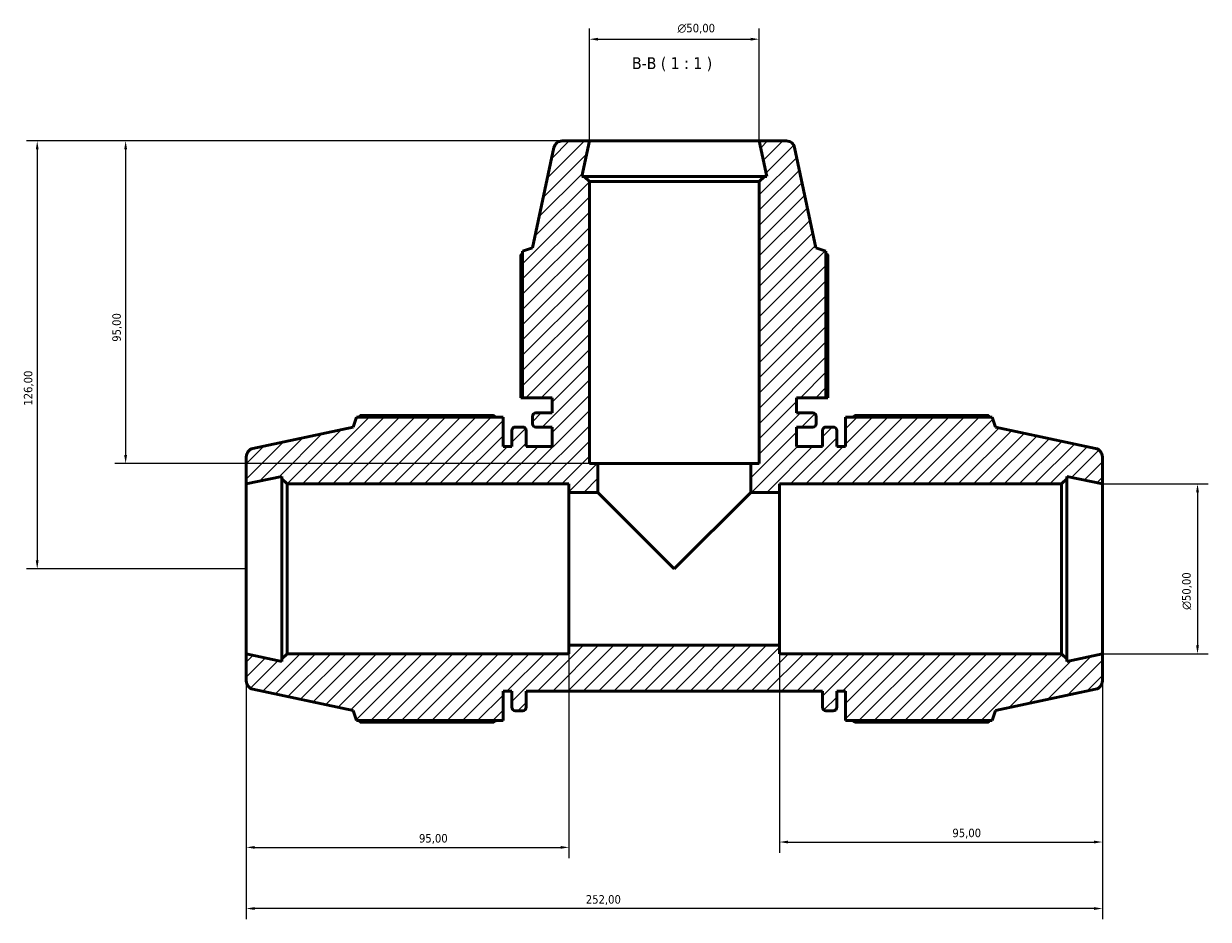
# Model space of a CAD drawing. Header units: millimetres. Extents: x 0 to 1006, y 0 to 1065.
# Tile 7 of 8: x 260 to 608, y 802 to 1065. Entities that reach past the tile are written whole.
import ezdxf

# ---------------------------------------------------------------- set-up
doc = ezdxf.new("R2010")
doc.units = ezdxf.units.MM
for name, color, linetype, lineweight in [('Dimension (ISO)', 7, 'Continuous', 25), ('Hatch (ISO)', 7, 'Continuous', 18), ('Symbol (ISO)', 7, 'Continuous', 25), ('Visible (ISO)', 7, 'Continuous', 50)]:
    doc.layers.add(name, color=color, linetype=linetype, lineweight=lineweight)
doc.styles.add('Label Text (ISO)', font='tahoma.ttf')
doc.styles.add('Note Text (ISO)', font='tahoma.ttf')
doc.dimstyles.new('Default (ISO)', dxfattribs={"dimtxt": 2.5, "dimasz": 2.5, "dimexe": 3.175, "dimexo": 0, "dimgap": 0.762, "dimtad": 1, "dimrnd": 1e-08, "dimzin": 0, "dimtxsty": 'Note Text (ISO)', "dimcen": 0.09, "dimdle": 10, "dimclrd": 256, "dimclre": 256, "dimclrt": 256, "dimazin": 0, "dimtfac": 1.40208, "dimtmove": 0, "dimatfit": 3, "dimfxl": 1, "dimtolj": 1, "dimtzin": 0, "dimlwd": -1, "dimlwe": -1, "dimarcsym": 0})

# ---------------------------------------------------------------- blocks, each defined once
blk = doc.blocks.new('*D7')
at = {"layer": 'Defpoints', "color": 0, "transparency": 16777216}
for p in [(577.03, 929.75), (577.03, 879.75), (605.03, 879.75)]:
    blk.add_point(p, dxfattribs=at)
at = {"layer": 'Dimension (ISO)', "transparency": 16777216}
for p, q in [((577.03, 929.75), (608.21, 929.75)), ((605.03, 927.25), (605.03, 882.25)), ((577.03, 879.75), (608.21, 879.75))]:
    blk.add_line(p, q, dxfattribs=at)
for points in [[(604.61, 927.25), (605.45, 927.25), (605.03, 929.75)], [(604.61, 882.25), (605.45, 882.25), (605.03, 879.75)]]:
    blk.add_solid(points, dxfattribs=at)
at = {"layer": 'Dimension (ISO)', "color": 232, "true_color": 0xca0064, "transparency": 16777216, "insert": (600.51, 892.69), "char_height": 2.5, "attachment_point": 1, "rotation": 90, "style": 'Note Text (ISO)'}
blk.add_mtext('\\A1;\\fAIGDT|b0|i0;\\H2.5000;\\ln\\fTahoma|b0|i0;\\H2.5000;50,00', dxfattribs=at)
blk = doc.blocks.new('*D8')
at = {"layer": 'Defpoints', "color": 0, "transparency": 16777216}
for p in [(476.03, 1060.69), (426.03, 1030.75), (476.03, 1030.75)]:
    blk.add_point(p, dxfattribs=at)
at = {"layer": 'Dimension (ISO)', "transparency": 16777216}
for p, q in [((426.03, 1030.75), (426.03, 1063.87)), ((476.03, 1030.75), (476.03, 1063.87)), ((428.53, 1060.69), (473.53, 1060.69))]:
    blk.add_line(p, q, dxfattribs=at)
for points in [[(428.53, 1061.11), (428.53, 1060.28), (426.03, 1060.69)], [(473.53, 1061.11), (473.53, 1060.28), (476.03, 1060.69)]]:
    blk.add_solid(points, dxfattribs=at)
at = {"layer": 'Dimension (ISO)', "color": 232, "true_color": 0xca0064, "transparency": 16777216, "insert": (451.98, 1065.22), "char_height": 2.5, "attachment_point": 1, "style": 'Note Text (ISO)'}
blk.add_mtext('\\A1;\\fAIGDT|b0|i0;\\H2.5000;\\ln\\fTahoma|b0|i0;\\H2.5000;50,00', dxfattribs=at)
blk = doc.blocks.new('*D9')
at = {"layer": 'Defpoints', "color": 0, "transparency": 16777216}
for p in [(426.03, 1030.75), (289.53, 935.75), (428.53, 935.75)]:
    blk.add_point(p, dxfattribs=at)
at = {"layer": 'Dimension (ISO)', "transparency": 16777216}
for p, q in [((426.03, 1030.75), (286.36, 1030.75)), ((289.53, 1028.25), (289.53, 938.25)), ((428.53, 935.75), (286.36, 935.75))]:
    blk.add_line(p, q, dxfattribs=at)
for points in [[(289.11, 1028.25), (289.95, 1028.25), (289.53, 1030.75)], [(289.11, 938.25), (289.95, 938.25), (289.53, 935.75)]]:
    blk.add_solid(points, dxfattribs=at)
at = {"layer": 'Dimension (ISO)', "color": 232, "true_color": 0xca0064, "transparency": 16777216, "insert": (285.6, 971.6), "char_height": 2.5, "attachment_point": 1, "rotation": 90, "style": 'Note Text (ISO)'}
blk.add_mtext('\\A1;95,00', dxfattribs=at)
blk = doc.blocks.new('*D10')
at = {"layer": 'Defpoints', "color": 0, "transparency": 16777216}
for p in [(426.03, 1030.75), (263.51, 904.75), (325.03, 904.75)]:
    blk.add_point(p, dxfattribs=at)
at = {"layer": 'Dimension (ISO)', "transparency": 16777216}
for p, q in [((426.03, 1030.75), (260.33, 1030.75)), ((263.51, 1028.25), (263.51, 907.25)), ((325.03, 904.75), (260.33, 904.75))]:
    blk.add_line(p, q, dxfattribs=at)
for points in [[(263.09, 1028.25), (263.92, 1028.25), (263.51, 1030.75)], [(263.09, 907.25), (263.92, 907.25), (263.51, 904.75)]]:
    blk.add_solid(points, dxfattribs=at)
at = {"layer": 'Dimension (ISO)', "color": 232, "true_color": 0xca0064, "transparency": 16777216, "insert": (259.57, 952.8), "char_height": 2.5, "attachment_point": 1, "rotation": 90, "style": 'Note Text (ISO)'}
blk.add_mtext('\\A1;126,00', dxfattribs=at)
blk = doc.blocks.new('*D11')
at = {"layer": 'Defpoints', "color": 0, "transparency": 16777216}
for p in [(420.03, 882.25), (325.03, 879.75), (420.03, 822.75)]:
    blk.add_point(p, dxfattribs=at)
at = {"layer": 'Dimension (ISO)', "transparency": 16777216}
for p, q in [((420.03, 882.25), (420.03, 819.57)), ((325.03, 879.75), (325.03, 819.57)), ((327.53, 822.75), (417.53, 822.75))]:
    blk.add_line(p, q, dxfattribs=at)
for points in [[(327.53, 823.17), (327.53, 822.33), (325.03, 822.75)], [(417.53, 823.17), (417.53, 822.33), (420.03, 822.75)]]:
    blk.add_solid(points, dxfattribs=at)
at = {"layer": 'Dimension (ISO)', "color": 232, "true_color": 0xca0064, "transparency": 16777216, "insert": (375.88, 826.68), "char_height": 2.5, "attachment_point": 1, "style": 'Note Text (ISO)'}
blk.add_mtext('\\A1;95,00', dxfattribs=at)
blk = doc.blocks.new('*D12')
at = {"layer": 'Defpoints', "color": 0, "transparency": 16777216}
for p in [(482.03, 882.25), (577.03, 879.75), (577.03, 824.33)]:
    blk.add_point(p, dxfattribs=at)
at = {"layer": 'Dimension (ISO)', "transparency": 16777216}
for p, q in [((482.03, 882.25), (482.03, 821.15)), ((577.03, 879.75), (577.03, 821.15)), ((484.53, 824.33), (574.53, 824.33))]:
    blk.add_line(p, q, dxfattribs=at)
for points in [[(484.53, 824.75), (484.53, 823.91), (482.03, 824.33)], [(574.53, 824.75), (574.53, 823.91), (577.03, 824.33)]]:
    blk.add_solid(points, dxfattribs=at)
at = {"layer": 'Dimension (ISO)', "color": 232, "true_color": 0xca0064, "transparency": 16777216, "insert": (532.88, 828.26), "char_height": 2.5, "attachment_point": 1, "style": 'Note Text (ISO)'}
blk.add_mtext('\\A1;95,00', dxfattribs=at)
blk = doc.blocks.new('*D13')
at = {"layer": 'Defpoints', "color": 0, "transparency": 16777216}
for p in [(325.03, 879.75), (577.03, 879.75), (325.03, 804.75)]:
    blk.add_point(p, dxfattribs=at)
at = {"layer": 'Dimension (ISO)', "transparency": 16777216}
for p, q in [((325.03, 879.75), (325.03, 801.57)), ((577.03, 879.75), (577.03, 801.57)), ((574.53, 804.75), (327.53, 804.75))]:
    blk.add_line(p, q, dxfattribs=at)
for points in [[(327.53, 805.17), (327.53, 804.33), (325.03, 804.75)], [(574.53, 805.17), (574.53, 804.33), (577.03, 804.75)]]:
    blk.add_solid(points, dxfattribs=at)
at = {"layer": 'Dimension (ISO)', "color": 232, "true_color": 0xca0064, "transparency": 16777216, "insert": (424.98, 808.68), "char_height": 2.5, "attachment_point": 1, "style": 'Note Text (ISO)'}
blk.add_mtext('\\A1;252,00', dxfattribs=at)

msp = doc.modelspace()

# ---------------------------------------------------------------- hatches: boundary and pattern name
at = {"layer": 'Hatch (ISO)'}
h = msp.add_hatch(dxfattribs=at)
h.set_pattern_fill('ANSI31', color=256, scale=25.4, style=0)
h.set_pattern_definition([(45, (0, 0), (-2.245064, 2.245064), [])])
edge = h.paths.add_edge_path()
edge.add_line((406.391, 955.149), (415.031, 955.149))
edge.add_line((415.031, 955.149), (415.031, 950.649))
edge.add_line((415.031, 950.649), (410.271, 950.649))
edge.add_ellipse((410.271, 949.649), major_axis=(0, 1), ratio=1, start_angle=0, end_angle=90)
edge.add_line((409.271, 949.649), (409.271, 947.449))
edge.add_ellipse((410.271, 947.449), major_axis=(-1, 0), ratio=1, start_angle=0, end_angle=90)
edge.add_line((410.271, 946.449), (415.031, 946.449))
edge.add_line((415.031, 946.449), (415.031, 940.749))
edge.add_line((415.031, 940.749), (407.431, 940.749))
edge.add_line((407.431, 940.749), (407.431, 945.509))
edge.add_ellipse((406.431, 945.509), major_axis=(1, 0), ratio=1, start_angle=0, end_angle=90)
edge.add_line((406.431, 946.509), (404.231, 946.509))
edge.add_ellipse((404.231, 945.509), major_axis=(0, 1), ratio=1, start_angle=0, end_angle=90)
edge.add_line((403.231, 945.509), (403.231, 940.749))
edge.add_line((403.231, 940.749), (400.631, 940.749))
edge.add_line((400.631, 940.749), (400.631, 949.389))
edge.add_line((400.631, 949.389), (357.488, 949.389))
edge.add_line((357.488, 949.389), (356.531, 946.445))
edge.add_line((356.531, 946.445), (327.011, 940.17))
edge.add_ellipse((327.531, 937.725), major_axis=(-0.52, 2.445), ratio=1, start_angle=0, end_angle=78)
edge.add_line((325.031, 937.725), (325.031, 929.749))
edge.add_line((325.031, 929.749), (335.531, 931.981))
edge.add_line((335.531, 931.981), (335.531, 931.249))
edge.add_line((335.531, 931.249), (337.031, 929.749))
edge.add_line((337.031, 929.749), (420.031, 929.749))
edge.add_line((420.031, 929.749), (420.031, 927.249))
edge.add_line((420.031, 927.249), (428.531, 927.249))
edge.add_line((428.531, 927.249), (428.531, 935.749))
edge.add_line((428.531, 935.749), (426.031, 935.749))
edge.add_line((426.031, 935.749), (426.031, 1018.749))
edge.add_line((426.031, 1018.749), (424.531, 1020.249))
edge.add_line((424.531, 1020.249), (423.799, 1020.249))
edge.add_line((423.799, 1020.249), (426.031, 1030.749))
edge.add_line((426.031, 1030.749), (418.056, 1030.749))
edge.add_ellipse((418.056, 1028.249), major_axis=(0, 2.5), ratio=1, start_angle=0, end_angle=78)
edge.add_line((415.61, 1028.769), (409.336, 999.249))
edge.add_line((409.336, 999.249), (406.391, 998.292))
edge.add_line((406.391, 998.292), (406.391, 955.149))
edge = h.paths.add_edge_path()
edge.add_ellipse((574.531, 871.774), major_axis=(0.52, -2.445), ratio=1, start_angle=0, end_angle=78)
edge.add_line((577.031, 871.774), (577.031, 879.749))
edge.add_line((577.031, 879.749), (566.531, 877.517))
edge.add_line((566.531, 877.517), (566.531, 878.249))
edge.add_line((566.531, 878.249), (565.031, 879.749))
edge.add_line((565.031, 879.749), (482.031, 879.749))
edge.add_line((482.031, 879.749), (482.031, 882.249))
edge.add_line((482.031, 882.249), (420.031, 882.249))
edge.add_line((420.031, 882.249), (420.031, 879.749))
edge.add_line((420.031, 879.749), (337.031, 879.749))
edge.add_line((337.031, 879.749), (335.531, 878.249))
edge.add_line((335.531, 878.249), (335.531, 877.517))
edge.add_line((335.531, 877.517), (325.031, 879.749))
edge.add_line((325.031, 879.749), (325.031, 871.774))
edge.add_ellipse((327.531, 871.774), major_axis=(-2.5, 0), ratio=1, start_angle=0, end_angle=78)
edge.add_line((327.011, 869.328), (356.531, 863.054))
edge.add_line((356.531, 863.054), (357.488, 860.109))
edge.add_line((357.488, 860.109), (400.631, 860.109))
edge.add_line((400.631, 860.109), (400.631, 868.749))
edge.add_line((400.631, 868.749), (403.231, 868.749))
edge.add_line((403.231, 868.749), (403.231, 863.989))
edge.add_ellipse((404.231, 863.989), major_axis=(-1, 0), ratio=1, start_angle=0, end_angle=90)
edge.add_line((404.231, 862.989), (406.431, 862.989))
edge.add_ellipse((406.431, 863.989), major_axis=(0, -1), ratio=1, start_angle=0, end_angle=90)
edge.add_line((407.431, 863.989), (407.431, 868.749))
edge.add_line((407.431, 868.749), (494.631, 868.749))
edge.add_line((494.631, 868.749), (494.631, 863.989))
edge.add_ellipse((495.631, 863.989), major_axis=(-1, 0), ratio=1, start_angle=0, end_angle=90)
edge.add_line((495.631, 862.989), (497.831, 862.989))
edge.add_ellipse((497.831, 863.989), major_axis=(0, -1), ratio=1, start_angle=0, end_angle=90)
edge.add_line((498.831, 863.989), (498.831, 868.749))
edge.add_line((498.831, 868.749), (501.431, 868.749))
edge.add_line((501.431, 868.749), (501.431, 860.109))
edge.add_line((501.431, 860.109), (544.575, 860.109))
edge.add_line((544.575, 860.109), (545.531, 863.054))
edge.add_line((545.531, 863.054), (575.051, 869.328))
edge = h.paths.add_edge_path()
edge.add_ellipse((574.531, 937.725), major_axis=(2.5, 0), ratio=1, start_angle=0, end_angle=78)
edge.add_line((575.051, 940.17), (545.531, 946.445))
edge.add_line((545.531, 946.445), (544.575, 949.389))
edge.add_line((544.575, 949.389), (501.431, 949.389))
edge.add_line((501.431, 949.389), (501.431, 940.749))
edge.add_line((501.431, 940.749), (498.831, 940.749))
edge.add_line((498.831, 940.749), (498.831, 945.509))
edge.add_ellipse((497.831, 945.509), major_axis=(1, 0), ratio=1, start_angle=0, end_angle=90)
edge.add_line((497.831, 946.509), (495.631, 946.509))
edge.add_ellipse((495.631, 945.509), major_axis=(0, 1), ratio=1, start_angle=0, end_angle=90)
edge.add_line((494.631, 945.509), (494.631, 940.749))
edge.add_line((494.631, 940.749), (487.031, 940.749))
edge.add_line((487.031, 940.749), (487.031, 946.449))
edge.add_line((487.031, 946.449), (491.791, 946.449))
edge.add_ellipse((491.791, 947.449), major_axis=(0, -1), ratio=1, start_angle=0, end_angle=90)
edge.add_line((492.791, 947.449), (492.791, 949.649))
edge.add_ellipse((491.791, 949.649), major_axis=(1, 0), ratio=1, start_angle=0, end_angle=90)
edge.add_line((491.791, 950.649), (487.031, 950.649))
edge.add_line((487.031, 950.649), (487.031, 955.149))
edge.add_line((487.031, 955.149), (495.671, 955.149))
edge.add_line((495.671, 955.149), (495.671, 998.292))
edge.add_line((495.671, 998.292), (492.727, 999.249))
edge.add_line((492.727, 999.249), (486.452, 1028.769))
edge.add_ellipse((484.007, 1028.249), major_axis=(2.445, 0.52), ratio=1, start_angle=0, end_angle=78)
edge.add_line((484.007, 1030.749), (476.031, 1030.749))
edge.add_line((476.031, 1030.749), (478.263, 1020.249))
edge.add_line((478.263, 1020.249), (477.531, 1020.249))
edge.add_line((477.531, 1020.249), (476.031, 1018.749))
edge.add_line((476.031, 1018.749), (476.031, 935.749))
edge.add_line((476.031, 935.749), (473.531, 935.749))
edge.add_line((473.531, 935.749), (473.531, 927.249))
edge.add_line((473.531, 927.249), (482.031, 927.249))
edge.add_line((482.031, 927.249), (482.031, 929.749))
edge.add_line((482.031, 929.749), (565.031, 929.749))
edge.add_line((565.031, 929.749), (566.531, 931.249))
edge.add_line((566.531, 931.249), (566.531, 931.981))
edge.add_line((566.531, 931.981), (577.031, 929.749))
edge.add_line((577.031, 929.749), (577.031, 937.725))

# ---------------------------------------------------------------- linework, layer by layer
at = {"layer": 'Visible (ISO)'}
for p, q in [((415.61, 1028.769), (409.336, 999.249)), ((426.031, 1030.749), (418.056, 1030.749)), ((423.799, 1020.249), (426.031, 1030.749)), ((476.031, 1030.749), (426.031, 1030.749)), ((484.007, 1030.749), (476.031, 1030.749)), ((476.031, 1030.749), (478.263, 1020.249)), ((492.727, 999.249), (486.452, 1028.769)), ((424.531, 1020.249), (423.799, 1020.249)), ((426.031, 1018.749), (424.531, 1020.249)), ((477.531, 1020.249), (424.531, 1020.249)), ((426.031, 935.749), (426.031, 1018.749)), ((426.031, 1018.749), (476.031, 1018.749)), ((477.531, 1020.249), (476.031, 1018.749)), ((476.031, 1018.749), (476.031, 935.749)), ((478.263, 1020.249), (477.531, 1020.249)), ((409.336, 999.249), (406.391, 998.292)), ((406.391, 998.292), (406.391, 955.149)), ((495.671, 998.292), (492.727, 999.249)), ((495.671, 955.149), (495.671, 998.292)), ((405.867, 997.201), (405.867, 955.149)), ((496.196, 955.149), (496.196, 997.201)), ((405.867, 955.149), (406.391, 955.149)), ((406.391, 955.149), (415.031, 955.149)), ((415.031, 955.149), (415.031, 950.649)), ((487.031, 950.649), (487.031, 955.149)), ((487.031, 955.149), (495.671, 955.149)), ((495.671, 955.149), (496.196, 955.149)), ((357.488, 949.389), (356.531, 946.445)), ((400.631, 949.389), (357.488, 949.389)), ((397.751, 949.914), (358.58, 949.914)), ((400.631, 940.749), (400.631, 949.389)), ((409.271, 949.649), (409.271, 947.449)), ((415.031, 950.649), (410.271, 950.649)), ((491.791, 950.649), (487.031, 950.649)), ((492.791, 947.449), (492.791, 949.649)), ((544.575, 949.389), (501.431, 949.389)), ((501.431, 949.389), (501.431, 940.749)), ((543.483, 949.914), (504.311, 949.914)), ((545.531, 946.445), (544.575, 949.389)), ((356.531, 946.445), (327.011, 940.17)), ((403.231, 945.509), (403.231, 940.749)), ((406.431, 946.509), (404.231, 946.509)), ((407.431, 940.749), (407.431, 945.509)), ((410.271, 946.449), (415.031, 946.449)), ((415.031, 946.449), (415.031, 940.749)), ((487.031, 940.749), (487.031, 946.449)), ((487.031, 946.449), (491.791, 946.449)), ((494.631, 945.509), (494.631, 940.749)), ((497.831, 946.509), (495.631, 946.509)), ((498.831, 940.749), (498.831, 945.509)), ((575.051, 940.17), (545.531, 946.445)), ((403.231, 940.749), (400.631, 940.749)), ((415.031, 940.749), (407.431, 940.749)), ((494.631, 940.749), (487.031, 940.749)), ((501.431, 940.749), (498.831, 940.749)), ((325.031, 937.725), (325.031, 929.749)), ((428.531, 935.749), (426.031, 935.749)), ((428.531, 927.249), (428.531, 935.749)), ((473.531, 935.749), (428.531, 935.749)), ((476.031, 935.749), (473.531, 935.749)), ((473.531, 935.749), (473.531, 927.249)), ((577.031, 929.749), (577.031, 937.725)), ((325.031, 929.749), (335.531, 931.981)), ((335.531, 931.981), (335.531, 931.249)), ((335.531, 931.249), (337.031, 929.749)), ((335.531, 931.249), (335.531, 878.249)), ((565.031, 929.749), (566.531, 931.249)), ((566.531, 931.249), (566.531, 931.981)), ((566.531, 931.981), (577.031, 929.749)), ((566.531, 878.249), (566.531, 931.249)), ((325.031, 929.749), (325.031, 879.749)), ((337.031, 929.749), (420.031, 929.749)), ((337.031, 879.749), (337.031, 929.749)), ((420.031, 929.749), (420.031, 927.249)), ((482.031, 927.249), (482.031, 929.749)), ((482.031, 929.749), (565.031, 929.749)), ((565.031, 929.749), (565.031, 879.749)), ((577.031, 879.749), (577.031, 929.749)), ((420.031, 927.249), (428.531, 927.249)), ((420.031, 882.249), (420.031, 927.249)), ((451.031, 904.749), (428.531, 927.249)), ((473.531, 927.249), (451.031, 904.749)), ((473.531, 927.249), (482.031, 927.249)), ((482.031, 927.249), (482.031, 882.249)), ((482.031, 882.249), (420.031, 882.249)), ((420.031, 882.249), (420.031, 879.749)), ((482.031, 879.749), (482.031, 882.249)), ((335.531, 877.517), (325.031, 879.749)), ((325.031, 879.749), (325.031, 871.774)), ((337.031, 879.749), (335.531, 878.249)), ((420.031, 879.749), (337.031, 879.749)), ((565.031, 879.749), (482.031, 879.749)), ((566.531, 878.249), (565.031, 879.749)), ((577.031, 879.749), (566.531, 877.517)), ((577.031, 871.774), (577.031, 879.749)), ((335.531, 878.249), (335.531, 877.517)), ((566.531, 877.517), (566.531, 878.249)), ((327.011, 869.328), (356.531, 863.054)), ((400.631, 860.109), (400.631, 868.749)), ((400.631, 868.749), (403.231, 868.749)), ((403.231, 868.749), (403.231, 863.989)), ((407.431, 863.989), (407.431, 868.749)), ((407.431, 868.749), (494.631, 868.749)), ((494.631, 868.749), (494.631, 863.989)), ((498.831, 863.989), (498.831, 868.749)), ((498.831, 868.749), (501.431, 868.749)), ((501.431, 868.749), (501.431, 860.109)), ((545.531, 863.054), (575.051, 869.328)), ((356.531, 863.054), (357.488, 860.109)), ((404.231, 862.989), (406.431, 862.989)), ((495.631, 862.989), (497.831, 862.989)), ((544.575, 860.109), (545.531, 863.054)), ((357.488, 860.109), (400.631, 860.109)), ((358.58, 859.585), (397.751, 859.585)), ((501.431, 860.109), (544.575, 860.109)), ((504.311, 859.585), (543.483, 859.585))]:
    msp.add_line(p, q, dxfattribs=at)
for centre, radius, start, end in [((418.056, 1028.249), 2.5, 90, 168), ((484.007, 1028.249), 2.5, 12, 90), ((410.271, 949.649), 1, 90, 180), ((491.791, 949.649), 1, 0, 90), ((404.231, 945.509), 1, 90, 180), ((406.431, 945.509), 1, 0, 90), ((410.271, 947.449), 1, 180, 270), ((491.791, 947.449), 1, 270, 0), ((495.631, 945.509), 1, 90, 180), ((497.831, 945.509), 1, 0, 90), ((327.531, 937.725), 2.5, 102, 180), ((574.531, 937.725), 2.5, 0, 78), ((327.531, 871.774), 2.5, 180, 258), ((574.531, 871.774), 2.5, 282, 0), ((404.231, 863.989), 1, 180, 270), ((406.431, 863.989), 1, 270, 0), ((495.631, 863.989), 1, 180, 270), ((497.831, 863.989), 1, 270, 0)]:
    msp.add_arc(centre, radius, start, end, dxfattribs=at)
for points, weights in [([(406.391, 997.473), (406.131, 997.339), (405.867, 997.201)], [1.00112368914, 1.00063581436, 1]), ([(496.196, 997.201), (495.931, 997.339), (495.671, 997.473)], [1, 1.00063581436, 1.00112368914]), ([(358.58, 949.914), (358.441, 949.649), (358.308, 949.389)], [1, 1.00063581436, 1.00112368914]), ([(397.751, 949.914), (398.177, 949.649), (398.588, 949.389)], [1.01556170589, 1.01364857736, 1.01158915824]), ([(503.475, 949.389), (503.886, 949.649), (504.311, 949.914)], [1.01158915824, 1.01364857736, 1.01556170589]), ([(543.755, 949.389), (543.621, 949.649), (543.483, 949.914)], [1.00112368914, 1.00063581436, 1]), ([(358.308, 860.109), (358.441, 859.849), (358.58, 859.585)], [1.00112368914, 1.00063581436, 1]), ([(398.588, 860.109), (398.177, 859.849), (397.751, 859.585)], [1.01158915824, 1.01364857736, 1.01556170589]), ([(504.311, 859.585), (503.886, 859.849), (503.475, 860.109)], [1.01556170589, 1.01364857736, 1.01158915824]), ([(543.483, 859.585), (543.621, 859.849), (543.755, 860.109)], [1, 1.00063581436, 1.00112368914])]:
    msp.add_rational_spline(points, weights, degree=2, dxfattribs=at)

# ---------------------------------------------------------------- texts
at = {"layer": 'Symbol (ISO)', "insert": (438.592, 1051.248), "char_height": 3.5, "attachment_point": 7, "style": 'Label Text (ISO)'}
msp.add_mtext('B-B ( 1 : 1 )', dxfattribs=at)

# ---------------------------------------------------------------- dimensions: what is measured, and where the dimension line sits
at = {"layer": 'Dimension (ISO)'}
for base, p1, p2, angle, picture, middle in [((476.031, 1060.692), (426.031, 1030.749), (476.031, 1030.749), 180, '*D8', (457.531, 1060.692)), ((605.031, 879.749), (577.031, 929.749), (577.031, 879.749), 90, '*D7', (605.031, 898.249))]:
    dim = msp.add_linear_dim(base=base, p1=p1, p2=p2, angle=angle, text='\\fAIGDT|b0|i0;\\H2.5000;\\ln\\fTahoma|b0|i0;\\H2.5000;<>', dimstyle='Default (ISO)', override={"dimdec": 2, "dimtp": 0, "dimtm": 0, "dimtdec": 2, "dimtofl": 0, "dimatfit": 1}, dxfattribs=at)
    dim.commit()
    dim.dimension.update_dxf_attribs({"geometry": picture, "text_midpoint": middle, "dimtype": 160})
for base, p1, p2, angle, picture, middle in [((263.505, 904.749), (426.031, 1030.749), (325.031, 904.749), 270, '*D10', (263.505, 957.749)), ((289.531, 935.749), (426.031, 1030.749), (428.531, 935.749), 270, '*D9', (289.531, 975.749)), ((577.031, 824.33), (482.031, 882.249), (577.031, 879.749), 180, '*D12', (537.031, 824.33)), ((325.031, 804.749), (577.031, 879.749), (325.031, 879.749), 180, '*D13', (430.031, 804.749))]:
    dim = msp.add_linear_dim(base=base, p1=p1, p2=p2, angle=angle, dimstyle='Default (ISO)', override={"dimdec": 2, "dimtp": 0, "dimtm": 0, "dimtdec": 2, "dimtofl": 0, "dimatfit": 1}, dxfattribs=at)
    dim.commit()
    dim.dimension.update_dxf_attribs({"geometry": picture, "text_midpoint": middle, "dimtype": 160})
dim = msp.add_linear_dim(base=(420.031, 822.749), p1=(325.031, 879.749), p2=(420.031, 882.249), dimstyle='Default (ISO)', override={"dimdec": 2, "dimtp": 0, "dimtm": 0, "dimtdec": 2, "dimtofl": 0, "dimatfit": 1}, dxfattribs=at)
dim.commit()
dim.dimension.update_dxf_attribs({"geometry": '*D11', "text_midpoint": (380.031, 822.749), "dimtype": 160})

doc.saveas('drawing.dxf')
